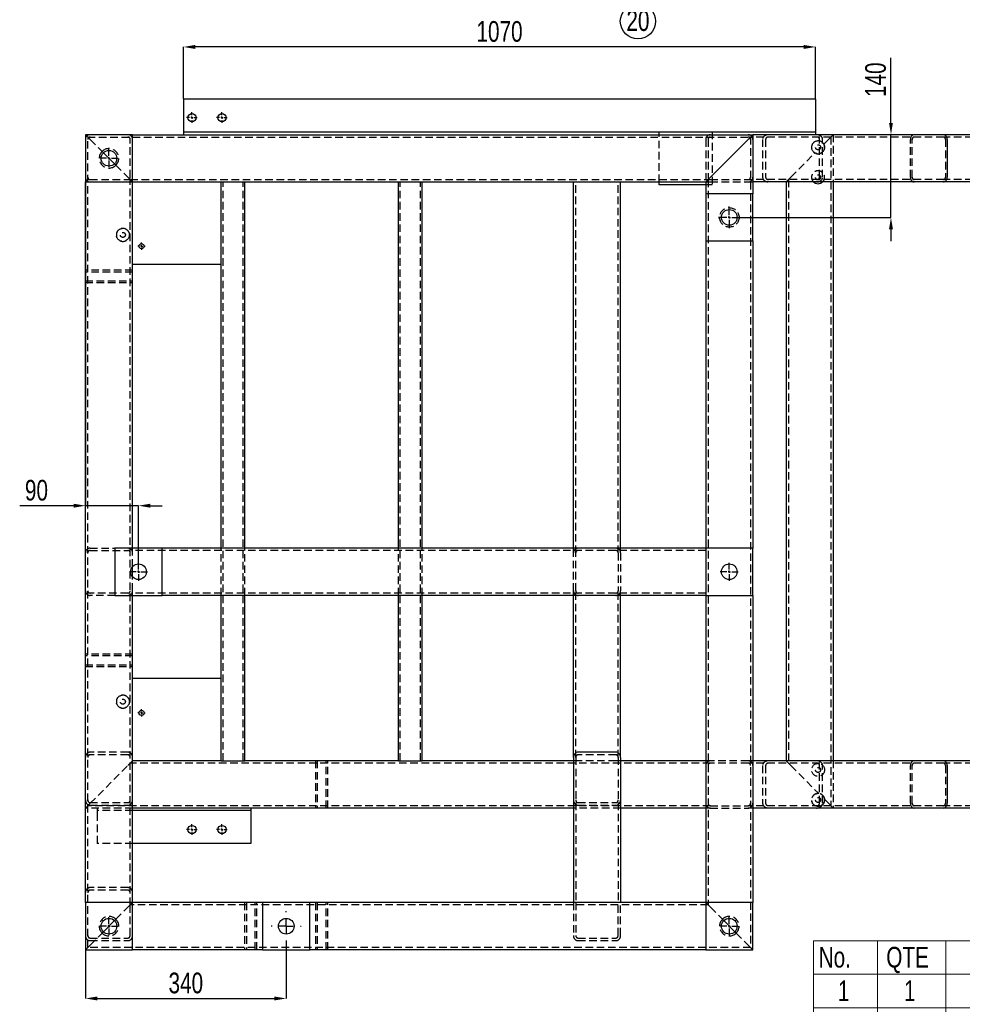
# Model space of a CAD drawing. Header units: millimetres. Extents: x 0 to 841, y 0 to 594.
# Tile 15 of 19: x 587 to 746, y 220 to 387. Entities that reach past the tile are written whole.
import ezdxf

# ---------------------------------------------------------------- set-up
doc = ezdxf.new("R2010")
doc.units = ezdxf.units.MM
doc.header["$PDSIZE"] = -1
doc.linetypes.add('CENTERX2', pattern=[20.32, 12.7, -2.54, 2.54, -2.54])
doc.linetypes.add('HIDDEN', pattern=[1.905, 1.27, -0.635])
for name, color, linetype in [('COTES', 1, 'Continuous'), ('NOTES', 6, 'Continuous'), ('TRAIT-MIXTES', 3, 'CENTERX2'), ('TRAIT-TIRET', 2, 'HIDDEN')]:
    doc.layers.add(name, color=color, linetype=linetype)
doc.layers.add('TRAIT-FORT', color=4, linetype='Continuous', lineweight=25)
doc.styles.add('SLDTEXTSTYLE0', font='TXT', dxfattribs={"width": 0.75})
doc.dimstyles.new('SLDDIMSTYLE3', dxfattribs={"dimtxt": 3.5, "dimasz": 2, "dimexe": 0, "dimexo": 0.0625, "dimgap": 0.875, "dimtad": 1, "dimdec": 0, "dimlfac": 10, "dimrnd": 1e-09, "dimzin": 12, "dimdsep": 46, "dimtxsty": 'SLDTEXTSTYLE0', "dimsah": 1, "dimcen": 0.09, "dimadec": 0, "dimazin": 3, "dimtfac": 1, "dimtdec": 0, "dimtofl": 0, "dimtmove": 0, "dimatfit": 3, "dimfxl": 1, "dimfrac": 2, "dimtolj": 1, "dimtzin": 12, "dimarcsym": 0})
doc.dimstyles.new('SLDDIMSTYLE4', dxfattribs={"dimtxt": 3.5, "dimasz": 2, "dimexe": 0, "dimexo": 0.0625, "dimgap": 0.875, "dimtad": 1, "dimdec": 0, "dimlfac": 10, "dimrnd": 1e-09, "dimzin": 12, "dimdsep": 46, "dimtxsty": 'SLDTEXTSTYLE0', "dimsah": 1, "dimcen": 0.09, "dimadec": 0, "dimazin": 3, "dimtfac": 1, "dimtdec": 0, "dimtmove": 0, "dimatfit": 0, "dimfxl": 1, "dimfrac": 2, "dimtolj": 1, "dimtzin": 12, "dimarcsym": 0})

# ---------------------------------------------------------------- blocks, each defined once
blk = doc.blocks.new('SW_TABLEANNOTATION_0')
at = {"color": 0, "linetype": 'Continuous', "lineweight": 18}
for p, q in [((0, 0), (0, -160.15)), ((115.11, 0), (0, 0)), ((10.8, 0), (10.8, -5.68)), ((22.36, 0), (22.36, -5.68)), ((95.3, 0), (95.3, -5.68)), ((115.11, -160.15), (115.11, 0)), ((0, -5.68), (115.11, -5.68)), ((10.8, -5.68), (10.8, -160.15)), ((22.36, -5.68), (22.36, -160.15)), ((95.3, -5.68), (95.3, -160.15)), ((0, -11.36), (115.11, -11.36)), ((0, -17.04), (115.11, -17.04)), ((0, -22.72), (115.11, -22.72)), ((0, -28.41), (115.11, -28.41)), ((0, -34.09), (115.11, -34.09)), ((0, -39.77), (115.11, -39.77)), ((0, -45.45), (115.11, -45.45)), ((0, -51.13), (115.11, -51.13)), ((0, -56.81), (115.11, -56.81)), ((0, -62.49), (115.11, -62.49)), ((0, -68.17), (115.11, -68.17)), ((0, -73.86), (115.11, -73.86)), ((0, -79.54), (115.11, -79.54)), ((0, -85.22), (115.11, -85.22)), ((0, -90.9), (115.11, -90.9)), ((0, -96.58), (115.11, -96.58)), ((0, -103.11), (115.11, -103.11)), ((0, -109.63), (115.11, -109.63)), ((0, -116.16), (115.11, -116.16)), ((0, -121.84), (115.11, -121.84)), ((0, -128.37), (115.11, -128.37)), ((0, -134.89), (115.11, -134.89)), ((0, -141.42), (115.11, -141.42)), ((0, -147.94), (115.11, -147.94)), ((0, -154.47), (115.11, -154.47)), ((0, -160.15), (115.11, -160.15))]:
    blk.add_line(p, q, dxfattribs=at)
at = {"color": 0, "linetype": 'Continuous', "lineweight": 18, "char_height": 3.5, "attachment_point": 1, "style": 'SLDTEXTSTYLE0'}
for s, insert in [('No.', (0.85, -1.03)), ('QTE', (12.3, -1.03)), ('DESCRIPTION', (44.19, -1.03)), ('LONG.', (97.7, -1.03)), ('tube carré 80x80x4', (37.49, -6.71)), ('1380', (100.04, -6.71)), ('1', (4.11, -6.71)), ('1', (15.29, -6.71)), ('2', (4.11, -12.39)), ('1', (15.29, -12.39)), ('tube carré 80x80x4', (37.49, -12.39)), ('1380', (100.04, -12.39)), ('3', (4.11, -18.07)), ('1', (15.29, -18.07)), ('tube carré 80x80x4', (37.49, -18.07)), ('1266', (100.04, -18.07)), ('tube carré 80x80x4', (37.49, -23.75)), ('4', (4.11, -23.75)), ('1', (15.29, -23.75)), ('1266', (100.04, -23.75)), ('5', (4.11, -29.43)), ('1', (15.29, -29.43)), ('tube carré 80x80x4', (37.49, -29.43)), ('1160', (100.04, -29.43)), ('tube carré 80x80x4', (37.49, -35.12)), ('6', (4.11, -35.12)), ('1', (15.29, -35.12)), ('1140', (100.04, -35.12)), ('7', (4.11, -40.8)), ('1', (15.29, -40.8)), ('tube carré 80x80x4', (37.49, -40.8)), ('1140', (100.04, -40.8)), ('8', (4.11, -46.48)), ('1', (15.29, -46.48)), ('tube carré 80x80x4', (37.49, -46.48)), ('1130', (100.04, -46.48)), ('tube carré 80x80x4', (37.49, -52.16)), ('9', (4.11, -52.16)), ('1', (15.29, -52.16)), ('1130', (100.04, -52.16)), ('10', (2.81, -57.84)), ('1', (15.29, -57.84)), ('tube carré 80x80x4', (37.49, -57.84)), ('980', (101.33, -57.84)), ('tube carré 80x80x4', (37.49, -63.52)), ('11', (2.81, -63.52)), ('1', (15.29, -63.52)), ('970', (101.33, -63.52)), ('12', (2.81, -69.2)), ('2', (15.29, -69.2)), ('tube carré 80x80x4', (37.49, -69.2)), ('639.3', (99.39, -69.2)), ('13', (2.81, -74.88)), ('1', (15.29, -74.88)), ('tube carré 80x80x4', (37.49, -74.88)), ('560.72', (98.1, -74.88)), ('tube carré 80x80x4', (37.49, -80.57)), ('14', (2.81, -80.57)), ('1', (15.29, -80.57)), ('545.81', (98.1, -80.57)), ('15', (2.81, -86.25)), ('2', (15.29, -86.25)), ('tube carré 80x80x4', (37.49, -86.25)), ('328.92', (98.1, -86.25)), ('tube carré 80x80x4', (37.49, -91.93)), ('16', (2.81, -91.93)), ('5', (15.29, -91.93)), ('450', (101.33, -91.93)), ('17', (2.81, -97.6)), ('2', (15.29, -97.6)), ('Tube rectangulaire 80X40X3', (27.43, -97.6)), ('980', (101.33, -97.6)), ('18', (2.81, -104.12)), ('1', (15.29, -104.12)), ('Cornière ailes égales 60X60X4', (25.31, -104.12)), ('1070', (100.04, -104.12)), ('Cornière ailes égales 60X60X4', (25.31, -110.65)), ('19', (2.81, -110.65)), ('1', (15.29, -110.65)), ('260', (101.33, -110.65)), ('20', (2.81, -117.19)), ('2', (15.29, -117.19)), ('Bouchon 80x80x2', (39.31, -117.19)), ('21', (2.81, -122.85)), ('1', (15.29, -122.85)), ('Platine 140x150 Ep:10', (34.95, -122.85)), ('22', (2.81, -129.38)), ('1', (15.29, -129.38)), ('Platine 140x150 Ep:10', (34.95, -129.38)), ('23', (2.81, -135.9)), ('1', (15.29, -135.9)), ('Platine 90x90 Ep:5', (38.82, -135.9)), ('24', (2.81, -142.43)), ('7', (15.29, -142.43)), ('Tube 15x21 Lg:80', (39.84, -142.43)), ('Douille D:22 Lg:80 M10 Détail A', (24.12, -148.96)), ('25', (2.81, -148.96)), ('6', (15.29, -148.96)), ('Platine 80x80x30 M30 Détail C', (25.41, -155.5)), ('26', (2.81, -155.5)), ('9', (15.29, -155.5))]:
    blk.add_mtext(s, dxfattribs=dict(at, insert=insert))
blk = doc.blocks.new('_D_71')
at = {"layer": 'COTES', "color": 0, "lineweight": -2, "transparency": 16777216}
for p, q in [((614.22, 373.43), (614.22, 382.22)), ((719.22, 382.22), (616.22, 382.22)), ((721.22, 373.43), (721.22, 382.22))]:
    blk.add_line(p, q, dxfattribs=at)
at = {"layer": 'COTES', "color": 0, "transparency": 16777216}
for points in [[(616.22, 382.56), (616.22, 381.89), (614.22, 382.22)], [(719.22, 382.56), (719.22, 381.89), (721.22, 382.22)]]:
    blk.add_solid(points, dxfattribs=at)
at = {"layer": 'Defpoints', "color": 0, "transparency": 16777216}
for p in [(614.22, 382.22), (614.22, 373.37), (721.22, 373.37)]:
    blk.add_point(p, dxfattribs=at)
at = {"layer": 'COTES', "color": 0, "transparency": 16777216, "insert": (667.72, 386.6), "char_height": 3.5, "attachment_point": 2, "style": 'SLDTEXTSTYLE0'}
blk.add_mtext('\\A1;1070', dxfattribs=at)
blk = doc.blocks.new('_D_72')
at = {"layer": 'COTES', "color": 0, "lineweight": -2, "transparency": 16777216}
for p, q in [((597.62, 367.31), (597.62, 304.56)), ((595.62, 304.56), (586.5, 304.56)), ((606.62, 304.56), (597.62, 304.56)), ((606.62, 294.96), (606.62, 304.56)), ((608.62, 304.56), (610.62, 304.56))]:
    blk.add_line(p, q, dxfattribs=at)
at = {"layer": 'COTES', "color": 0, "transparency": 16777216}
for points in [[(595.62, 304.89), (595.62, 304.22), (597.62, 304.56)], [(608.62, 304.89), (608.62, 304.22), (606.62, 304.56)]]:
    blk.add_solid(points, dxfattribs=at)
at = {"layer": 'Defpoints', "color": 0, "transparency": 16777216}
for p in [(597.62, 367.37), (597.62, 304.56), (606.62, 294.9)]:
    blk.add_point(p, dxfattribs=at)
at = {"layer": 'COTES', "color": 0, "transparency": 16777216, "insert": (589.34, 308.93), "char_height": 3.5, "attachment_point": 2, "style": 'SLDTEXTSTYLE0'}
blk.add_mtext('\\A1;90', dxfattribs=at)
blk = doc.blocks.new('_D_73')
at = {"layer": 'COTES', "color": 0, "lineweight": -2, "transparency": 16777216}
for p, q in [((733.98, 369.37), (733.98, 380.38)), ((742.82, 367.37), (733.98, 367.37)), ((733.98, 353.37), (733.98, 367.37)), ((708.53, 353.37), (733.98, 353.37)), ((733.98, 351.37), (733.98, 349.37))]:
    blk.add_line(p, q, dxfattribs=at)
at = {"layer": 'COTES', "color": 0, "transparency": 16777216}
for points in [[(733.65, 369.37), (734.31, 369.37), (733.98, 367.37)], [(733.65, 351.37), (734.31, 351.37), (733.98, 353.37)]]:
    blk.add_solid(points, dxfattribs=at)
at = {"layer": 'Defpoints', "color": 0, "transparency": 16777216}
for p in [(733.98, 367.37), (742.88, 367.37), (708.47, 353.37)]:
    blk.add_point(p, dxfattribs=at)
at = {"layer": 'COTES', "color": 0, "transparency": 16777216, "insert": (729.61, 376.67), "char_height": 3.5, "attachment_point": 2, "rotation": 90, "style": 'SLDTEXTSTYLE0'}
blk.add_mtext('\\A1;140', dxfattribs=at)
blk = doc.blocks.new('_D_76')
at = {"layer": 'COTES', "color": 0, "lineweight": -2, "transparency": 16777216}
for p, q in [((631.62, 230.78), (631.62, 221.13)), ((597.62, 229.31), (597.62, 221.13)), ((599.62, 221.13), (629.62, 221.13))]:
    blk.add_line(p, q, dxfattribs=at)
at = {"layer": 'COTES', "color": 0, "transparency": 16777216}
for points in [[(599.62, 221.46), (599.62, 220.8), (597.62, 221.13)], [(629.62, 221.46), (629.62, 220.8), (631.62, 221.13)]]:
    blk.add_solid(points, dxfattribs=at)
at = {"layer": 'Defpoints', "color": 0, "transparency": 16777216}
for p in [(631.62, 230.85), (597.62, 229.37), (631.62, 221.13)]:
    blk.add_point(p, dxfattribs=at)
at = {"layer": 'COTES', "color": 0, "transparency": 16777216, "insert": (614.62, 225.51), "char_height": 3.5, "attachment_point": 2, "style": 'SLDTEXTSTYLE0'}
blk.add_mtext('\\A1;340', dxfattribs=at)
blk = doc.blocks.new('SW_CENTERMARKSYMBOL_20')
at = {"layer": 'TRAIT-MIXTES', "color": 0}
for p, q in [((-0.4, 0), (-1.525, 0)), ((0, 0), (-0.2, 0)), ((0, 0.4), (0, 1.525)), ((0, 0), (0, 0.2)), ((0, 0), (0, -0.2)), ((0, 0), (0.2, 0)), ((0.4, 0), (1.525, 0)), ((0, -0.4), (0, -1.525))]:
    blk.add_line(p, q, dxfattribs=at)
blk = doc.blocks.new('SW_CENTERMARKSYMBOL_21')
at = {"layer": 'TRAIT-MIXTES', "color": 0}
for p, q in [((-0.4, 0), (-1.525, 0)), ((0, 0), (-0.2, 0)), ((0, 0.4), (0, 1.525)), ((0, 0), (0, 0.2)), ((0, 0), (0, -0.2)), ((0, 0), (0.2, 0)), ((0.4, 0), (1.525, 0)), ((0, -0.4), (0, -1.525))]:
    blk.add_line(p, q, dxfattribs=at)
blk = doc.blocks.new('SW_CENTERMARKSYMBOL_22')
at = {"layer": 'TRAIT-MIXTES', "color": 0}
for p, q in [((0, 0.4), (0, 1.85)), ((-0.4, 0), (-1.85, 0)), ((0, 0), (-0.2, 0)), ((0, 0), (0, 0.2)), ((0, 0), (0, -0.2)), ((0, 0), (0.2, 0)), ((0.4, 0), (1.85, 0)), ((0, -0.4), (0, -1.85))]:
    blk.add_line(p, q, dxfattribs=at)
blk = doc.blocks.new('SW_CENTERMARKSYMBOL_23')
at = {"layer": 'TRAIT-MIXTES', "color": 0}
for p, q in [((-0.4, 0), (-1.525, 0)), ((0, 0), (-0.2, 0)), ((0, 0.4), (0, 1.525)), ((0, 0), (0, 0.2)), ((0, 0), (0, -0.2)), ((0, 0), (0.2, 0)), ((0.4, 0), (1.525, 0)), ((0, -0.4), (0, -1.525))]:
    blk.add_line(p, q, dxfattribs=at)
blk = doc.blocks.new('SW_CENTERMARKSYMBOL_24')
at = {"layer": 'TRAIT-MIXTES', "color": 0}
for p, q in [((-0.4, 0), (-1.525, 0)), ((0, 0), (-0.2, 0)), ((0, 0.4), (0, 1.525)), ((0, 0), (0, 0.2)), ((0, 0), (0, -0.2)), ((0, 0), (0.2, 0)), ((0.4, 0), (1.525, 0)), ((0, -0.4), (0, -1.525))]:
    blk.add_line(p, q, dxfattribs=at)
blk = doc.blocks.new('SW_CENTERMARKSYMBOL_25')
at = {"layer": 'TRAIT-MIXTES', "color": 0}
for p, q in [((-0.4, 0), (-0.625, 0)), ((0, 0), (-0.2, 0)), ((0, 0.4), (0, 0.625)), ((0, 0), (0, 0.2)), ((0, 0), (0, -0.2)), ((0, 0), (0.2, 0)), ((0.4, 0), (0.625, 0)), ((0, -0.4), (0, -0.625))]:
    blk.add_line(p, q, dxfattribs=at)
blk = doc.blocks.new('SW_CENTERMARKSYMBOL_26')
at = {"layer": 'TRAIT-MIXTES', "color": 0}
for p, q in [((-0.4, 0), (-0.625, 0)), ((0, 0), (-0.2, 0)), ((0, 0.4), (0, 0.625)), ((0, 0), (0, 0.2)), ((0, 0), (0, -0.2)), ((0, 0), (0.2, 0)), ((0.4, 0), (0.625, 0)), ((0, -0.4), (0, -0.625))]:
    blk.add_line(p, q, dxfattribs=at)
blk = doc.blocks.new('SW_CENTERMARKSYMBOL_27')
at = {"layer": 'TRAIT-MIXTES', "color": 0}
for p, q in [((-0.4, 0), (-1.525, 0)), ((0, 0), (-0.2, 0)), ((0, 0.4), (0, 1.525)), ((0, 0), (0, 0.2)), ((0, 0), (0, -0.2)), ((0, 0), (0.2, 0)), ((0.4, 0), (1.525, 0)), ((0, -0.4), (0, -1.525))]:
    blk.add_line(p, q, dxfattribs=at)
blk = doc.blocks.new('SW_CENTERMARKSYMBOL_29')
at = {"layer": 'TRAIT-MIXTES', "color": 0}
for p, q in [((-0.4, 0), (-0.9, 0)), ((0, 0), (-0.2, 0)), ((0, 0.4), (0, 0.9)), ((0, 0), (0, 0.2)), ((0, 0), (0, -0.2)), ((0, 0), (0.2, 0)), ((0.4, 0), (0.9, 0)), ((0, -0.4), (0, -0.9))]:
    blk.add_line(p, q, dxfattribs=at)
blk = doc.blocks.new('SW_CENTERMARKSYMBOL_30')
at = {"layer": 'TRAIT-MIXTES', "color": 0}
for p, q in [((-0.4, 0), (-0.9, 0)), ((0, 0), (-0.2, 0)), ((0, 0.4), (0, 0.9)), ((0, 0), (0, 0.2)), ((0, 0), (0, -0.2)), ((0, 0), (0.2, 0)), ((0.4, 0), (0.9, 0)), ((0, -0.4), (0, -0.9))]:
    blk.add_line(p, q, dxfattribs=at)
blk = doc.blocks.new('SW_CENTERMARKSYMBOL_32')
at = {"layer": 'TRAIT-MIXTES', "color": 0}
for p, q in [((-0.4, 0), (-0.9, 0)), ((0, 0), (-0.2, 0)), ((0, 0.4), (0, 0.9)), ((0, 0), (0, 0.2)), ((0, 0), (0, -0.2)), ((0, 0), (0.2, 0)), ((0.4, 0), (0.9, 0)), ((0, -0.4), (0, -0.9))]:
    blk.add_line(p, q, dxfattribs=at)
blk = doc.blocks.new('SW_CENTERMARKSYMBOL_33')
at = {"layer": 'TRAIT-MIXTES', "color": 0}
for p, q in [((-0.4, 0), (-0.9, 0)), ((0, 0), (-0.2, 0)), ((0, 0.4), (0, 0.9)), ((0, 0), (0, 0.2)), ((0, 0), (0, -0.2)), ((0, 0), (0.2, 0)), ((0.4, 0), (0.9, 0)), ((0, -0.4), (0, -0.9))]:
    blk.add_line(p, q, dxfattribs=at)
blk = doc.blocks.new('SW_CENTERMARKSYMBOL_34')
at = {"layer": 'TRAIT-MIXTES', "color": 0}
for p, q in [((0, 2.4), (0, 2.525)), ((-2.4, 0), (-2.525, 0)), ((0, 0), (-1.2, 0)), ((0, 0), (0, 1.2)), ((0, 0), (0, -1.2)), ((0, 0), (1.2, 0)), ((2.4, 0), (2.525, 0)), ((0, -2.4), (0, -2.525))]:
    blk.add_line(p, q, dxfattribs=at)
blk = doc.blocks.new('SW_NOTE_36')
at = {"layer": 'NOTES', "color": 0}
blk.add_circle((2.22, -1.99), 2.98, dxfattribs=at)
at = {"layer": 'NOTES', "color": 0, "insert": (2.22, -0.13), "char_height": 3.5, "attachment_point": 2, "style": 'SLDTEXTSTYLE0'}
blk.add_mtext('20', dxfattribs=at)

msp = doc.modelspace()

# ---------------------------------------------------------------- linework, layer by layer
at = {"layer": 'TRAIT-FORT', "lineweight": 25}
for p, q in [((721.216197, 373.370936), (614.216197, 373.370936)), ((614.216197, 373.370936), (614.216197, 373.120936)), ((614.216197, 373.120936), (614.216197, 368.270936)), ((721.216197, 373.370936), (721.216197, 373.120936)), ((721.216197, 373.120936), (721.216197, 368.270936)), ((605.616197, 367.370936), (597.616197, 367.370936)), ((597.616197, 367.370936), (597.616197, 359.370936)), ((605.616197, 359.370936), (605.616197, 367.370936)), ((605.616197, 367.370936), (710.616197, 367.370936)), ((614.216197, 368.270936), (614.216197, 367.770936)), ((721.216197, 367.770936), (614.216197, 367.770936)), ((614.216197, 367.770936), (614.216197, 367.520936)), ((614.216197, 367.520936), (614.216197, 367.370936)), ((709.816197, 366.570936), (710.616197, 367.370936)), ((710.616197, 367.370936), (709.816197, 366.570936)), ((710.616197, 367.370936), (710.616197, 357.370936)), ((742.883525, 367.370936), (710.616197, 367.370936)), ((721.216197, 368.270936), (721.216197, 367.770936)), ((721.216197, 367.770936), (721.216197, 367.520936)), ((721.216197, 367.520936), (721.216197, 367.370936)), ((751.616197, 367.370936), (742.883525, 367.370936)), ((703.416197, 360.170936), (709.816197, 366.570936)), ((743.508554, 366.570936), (743.508554, 360.170936)), ((602.553114, 362.434019), (600.679281, 364.307852)), ((702.616197, 359.370936), (703.416197, 360.170936)), ((703.416197, 360.170936), (702.616197, 359.370936)), ((597.616197, 359.370936), (605.616197, 359.370936)), ((597.616197, 237.370936), (597.616197, 359.370936)), ((605.616197, 297.370936), (605.616197, 359.370936)), ((605.616197, 359.370936), (702.616197, 359.370936)), ((620.616197, 297.370936), (620.616197, 359.370936)), ((624.616197, 297.370936), (624.616197, 359.370936)), ((650.616197, 297.370936), (650.616197, 359.370936)), ((654.616197, 297.370936), (654.616197, 359.370936)), ((680.216197, 297.370936), (680.216197, 359.370936)), ((688.216197, 297.370936), (688.216197, 359.370936)), ((694.716197, 358.870936), (694.716197, 359.370936)), ((702.616197, 358.870936), (694.716197, 358.870936)), ((702.616197, 359.370936), (702.616197, 357.370936)), ((742.883525, 359.370936), (710.616197, 359.370936)), ((716.216197, 359.370936), (716.216197, 261.370936)), ((724.216197, 359.370936), (724.216197, 261.370936)), ((751.616197, 359.370936), (742.883525, 359.370936)), ((710.616197, 357.370936), (702.616197, 357.370936)), ((702.616197, 357.370936), (702.616197, 349.370936)), ((710.616197, 349.370936), (710.616197, 357.370936)), ((702.616197, 349.370936), (710.616197, 349.370936)), ((702.616197, 349.370936), (702.616197, 297.370936)), ((710.616197, 349.370936), (710.616197, 297.370936)), ((620.616197, 345.370936), (605.616197, 345.370936)), ((610.616197, 297.370936), (602.616197, 297.370936)), ((602.616197, 297.370936), (602.616197, 289.370936)), ((702.616197, 297.370936), (610.616197, 297.370936)), ((610.616197, 289.370936), (610.616197, 297.370936)), ((710.616197, 297.370936), (702.616197, 297.370936)), ((702.616197, 297.370936), (702.616197, 289.370936)), ((710.616197, 289.370936), (710.616197, 297.370936)), ((605.616197, 292.501669), (605.616197, 294.240203)), ((602.616197, 289.370936), (610.616197, 289.370936)), ((605.616197, 237.370936), (605.616197, 289.370936)), ((702.616197, 289.370936), (610.616197, 289.370936)), ((620.616197, 261.370936), (620.616197, 289.370936)), ((624.616197, 261.370936), (624.616197, 289.370936)), ((650.616197, 261.370936), (650.616197, 289.370936)), ((654.616197, 261.370936), (654.616197, 289.370936)), ((680.216197, 261.929127), (680.216197, 289.370936)), ((688.216197, 261.929127), (688.216197, 289.370936)), ((702.616197, 289.370936), (710.616197, 289.370936)), ((702.616197, 289.370936), (702.616197, 237.370936)), ((710.616197, 289.370936), (710.616197, 237.370936)), ((605.616197, 275.370936), (620.616197, 275.370936)), ((680.216197, 261.929127), (680.216197, 237.370936)), ((687.416197, 262.826988), (681.016197, 262.826988)), ((688.216197, 261.929127), (688.216197, 237.370936)), ((620.616197, 261.370936), (605.616197, 261.370936)), ((620.616197, 261.370936), (621.216197, 261.370936)), ((621.216197, 261.370936), (624.016197, 261.370936)), ((624.016197, 261.370936), (624.616197, 261.370936)), ((650.616197, 261.370936), (624.616197, 261.370936)), ((650.616197, 261.370936), (651.216197, 261.370936)), ((651.216197, 261.370936), (654.016197, 261.370936)), ((654.016197, 261.370936), (654.616197, 261.370936)), ((680.216197, 261.370936), (654.616197, 261.370936)), ((702.616197, 261.370936), (688.216197, 261.370936)), ((742.883525, 261.370936), (710.616197, 261.370936)), ((751.616197, 261.370936), (742.883525, 261.370936)), ((743.508554, 260.570936), (743.508554, 254.170936)), ((680.216197, 253.370936), (605.616197, 253.370936)), ((625.616197, 252.970936), (605.616197, 252.970936)), ((625.616197, 253.370936), (625.616197, 253.220936)), ((625.616197, 253.220936), (625.616197, 252.970936)), ((625.616197, 252.970936), (625.616197, 252.470936)), ((625.616197, 252.470936), (625.616197, 247.620936)), ((702.616197, 253.370936), (688.216197, 253.370936)), ((742.883525, 253.370936), (710.616197, 253.370936)), ((751.616197, 253.370936), (742.883525, 253.370936)), ((625.616197, 247.370936), (605.616197, 247.370936)), ((625.616197, 247.620936), (625.616197, 247.370936)), ((605.616197, 237.370936), (597.616197, 237.370936)), ((597.616197, 237.370936), (597.616197, 229.370936)), ((605.616197, 229.370936), (605.616197, 237.370936)), ((627.616197, 237.370936), (605.616197, 237.370936)), ((635.616197, 237.370936), (627.616197, 237.370936)), ((627.616197, 237.370936), (627.616197, 229.370936)), ((635.616197, 229.370936), (635.616197, 237.370936)), ((702.616197, 237.370936), (635.616197, 237.370936)), ((702.616197, 237.370936), (702.616197, 229.370936)), ((710.616197, 237.370936), (702.616197, 237.370936)), ((710.616197, 229.370936), (710.616197, 237.370936)), ((602.553114, 234.307852), (600.679281, 232.434019)), ((707.553114, 232.434019), (705.679281, 234.307852)), ((597.616197, 229.370936), (605.616197, 229.370936)), ((627.616197, 229.370936), (605.616197, 229.370936)), ((627.616197, 229.370936), (635.616197, 229.370936)), ((702.616197, 229.370936), (635.616197, 229.370936)), ((702.616197, 229.370936), (710.616197, 229.370936))]:
    msp.add_line(p, q, dxfattribs=at)
for centre, radius in [((615.658025, 370.255583), 0.7), ((620.738025, 370.255583), 0.7), ((601.616197, 363.370936), 1.325), ((706.616197, 353.370936), 1.325), ((607.136197, 348.495836), 0.425), ((606.616197, 293.370936), 1.325), ((706.616197, 293.370936), 1.325), ((607.136197, 269.476436), 0.425), ((615.658025, 249.732584), 0.7), ((620.738025, 249.732584), 0.7), ((601.616197, 233.370936), 1.325), ((631.616197, 233.370936), 1.325), ((706.616197, 233.370936), 1.325)]:
    msp.add_circle(centre, radius, dxfattribs=at)
for start, end in [(225.76609783, 270), (225.76609784, 314.23390216), (270, 314.23390217)]:
    msp.add_arc((721.639525, 360.159083), 1.1, start, end, dxfattribs=at)
for centre, major_axis, ratio, start_param, end_param in [((742.883525, 366.570936), (0, 0.8), 0.7812856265, 4.7123889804, 6.2831853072), ((742.883525, 360.170936), (0, 0.8), 0.7812856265, 3.1415926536, 4.7123889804), ((681.016197, 261.929127), (0, -0.897861), 0.8910065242, 3.1415926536, 4.7123889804), ((687.416197, 261.929127), (0, -0.897861), 0.8910065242, 1.5707963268, 3.1415926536), ((742.883525, 260.570936), (0, 0.8), 0.7812856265, 4.7123889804, 6.2831853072), ((742.883525, 254.170936), (0, 0.8), 0.7812856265, 3.1415926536, 4.7123889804)]:
    msp.add_ellipse(centre, major_axis=major_axis, ratio=ratio, start_param=start_param, end_param=end_param, dxfattribs=at)
at = {"layer": 'TRAIT-TIRET'}
for p, q in [((597.616197, 367.370936), (598.416197, 366.570936)), ((598.416197, 366.570936), (597.616197, 367.370936)), ((598.016197, 229.770936), (598.016197, 366.970936)), ((598.016197, 366.970936), (710.216197, 366.970936)), ((694.716197, 359.370936), (694.716197, 367.870936)), ((694.716197, 367.870936), (703.716197, 367.870936)), ((703.716197, 367.870936), (703.716197, 358.870936)), ((710.216197, 366.970936), (710.216197, 229.770936)), ((710.216197, 366.970936), (710.616197, 366.970936)), ((742.883525, 366.970936), (710.616197, 366.970936)), ((723.416197, 366.570936), (724.216197, 367.370936)), ((724.216197, 367.370936), (723.416197, 366.570936)), ((723.816197, 366.970936), (723.816197, 253.770936)), ((724.216197, 367.370936), (724.216197, 359.370936)), ((751.616197, 366.970936), (742.883525, 366.970936)), ((598.416197, 366.570936), (600.449471, 364.537662)), ((605.216197, 360.170936), (605.216197, 366.570936)), ((702.616197, 366.570936), (702.616197, 360.170936)), ((703.016197, 366.570936), (703.016197, 360.170936)), ((712.257129, 366.570936), (712.257129, 360.170936)), ((712.764736, 366.570936), (712.764736, 360.170936)), ((721.901667, 360.170936), (721.901667, 366.570936)), ((722.409274, 360.170936), (722.409274, 366.570936)), ((722.607276, 365.762015), (723.416197, 366.570936)), ((737.258269, 360.170936), (737.258269, 366.570936)), ((737.570783, 360.170936), (737.570783, 366.570936)), ((743.196039, 366.570936), (743.196039, 360.170936)), ((600.679281, 364.307852), (600.449471, 364.537662)), ((717.016197, 360.170936), (721.116593, 364.271332)), ((602.782923, 362.20421), (602.553114, 362.434019)), ((602.782923, 362.20421), (604.816197, 360.170936)), ((604.816197, 360.170936), (605.616197, 359.370936)), ((605.616197, 359.370936), (604.816197, 360.170936)), ((716.216197, 359.370936), (717.016197, 360.170936)), ((717.016197, 360.170936), (716.216197, 359.370936)), ((598.416197, 359.770936), (604.816197, 359.770936)), ((605.216197, 236.970936), (605.216197, 359.770936)), ((605.216197, 359.770936), (703.016197, 359.770936)), ((620.916197, 261.370936), (620.916197, 359.370936)), ((624.316197, 261.370936), (624.316197, 359.370936)), ((650.916197, 261.370936), (650.916197, 359.370936)), ((654.316197, 261.370936), (654.316197, 359.370936)), ((680.616197, 296.570936), (680.616197, 359.370936)), ((687.816197, 296.570936), (687.816197, 359.370936)), ((702.616197, 359.370936), (703.416197, 359.370936)), ((703.716197, 358.870936), (702.616197, 358.870936)), ((703.016197, 359.770936), (703.016197, 236.970936)), ((703.016197, 359.770936), (703.416197, 359.770936)), ((703.416197, 359.770936), (709.816197, 359.770936)), ((703.416197, 359.370936), (709.816197, 359.370936)), ((709.816197, 359.770936), (710.616197, 359.770936)), ((709.816197, 359.370936), (710.616197, 359.370936)), ((742.883525, 359.770936), (710.616197, 359.770936)), ((716.616197, 359.770936), (716.616197, 260.970936)), ((751.616197, 359.770936), (742.883525, 359.770936)), ((605.616197, 344.420936), (597.616197, 344.420936)), ((598.016197, 344.420936), (597.616197, 344.420936)), ((605.616197, 344.120936), (597.616197, 344.120936)), ((605.616197, 344.420936), (605.216197, 344.420936)), ((597.616197, 342.620936), (605.616197, 342.620936)), ((597.616197, 342.320936), (605.616197, 342.320936)), ((597.616197, 342.320936), (598.016197, 342.320936)), ((605.216197, 342.320936), (605.616197, 342.320936)), ((598.416197, 297.370936), (602.616197, 297.370936)), ((598.416197, 296.970936), (604.816197, 296.970936)), ((605.616197, 296.570936), (605.616197, 297.370936)), ((702.616197, 296.970936), (605.616197, 296.970936)), ((620.616197, 289.370936), (620.616197, 297.370936)), ((624.616197, 289.370936), (624.616197, 297.370936)), ((650.616197, 289.370936), (650.616197, 297.370936)), ((654.616197, 289.370936), (654.616197, 297.370936)), ((680.216197, 296.570936), (680.216197, 297.370936)), ((688.216197, 296.570936), (688.216197, 297.370936)), ((605.616197, 294.240203), (605.616197, 296.570936)), ((680.216197, 290.170936), (680.216197, 296.570936)), ((680.616197, 290.170936), (680.616197, 296.570936)), ((687.816197, 296.570936), (687.816197, 290.170936)), ((688.216197, 296.570936), (688.216197, 290.170936)), ((605.616197, 290.170936), (605.616197, 292.501669)), ((605.616197, 289.370936), (605.616197, 290.170936)), ((680.216197, 289.370936), (680.216197, 290.170936)), ((680.616197, 261.929127), (680.616197, 290.170936)), ((687.816197, 261.929127), (687.816197, 290.170936)), ((688.216197, 289.370936), (688.216197, 290.170936)), ((604.816197, 289.770936), (598.416197, 289.770936)), ((602.616197, 289.370936), (598.416197, 289.370936)), ((702.616197, 289.770936), (605.616197, 289.770936)), ((605.616197, 279.420936), (597.616197, 279.420936)), ((598.016197, 279.420936), (597.616197, 279.420936)), ((605.616197, 279.120936), (597.616197, 279.120936)), ((605.616197, 279.420936), (605.216197, 279.420936)), ((597.616197, 277.620936), (605.616197, 277.620936)), ((597.616197, 277.320936), (605.616197, 277.320936)), ((597.616197, 277.320936), (598.016197, 277.320936)), ((605.216197, 277.320936), (605.616197, 277.320936)), ((604.816197, 262.826988), (598.416197, 262.826988)), ((604.816197, 262.378057), (598.416197, 262.378057)), ((680.616197, 261.929127), (680.616197, 237.370936)), ((687.416197, 262.378057), (681.016197, 262.378057)), ((687.816197, 261.929127), (687.816197, 237.370936)), ((598.416197, 254.170936), (604.816197, 260.570936)), ((604.816197, 260.570936), (605.616197, 261.370936)), ((605.616197, 261.370936), (604.816197, 260.570936)), ((703.416197, 260.970936), (605.216197, 260.970936)), ((636.566197, 261.370936), (636.566197, 253.370936)), ((636.566197, 261.370936), (636.566197, 260.970936)), ((636.866197, 261.370936), (636.866197, 253.370936)), ((638.366197, 253.370936), (638.366197, 261.370936)), ((638.666197, 253.370936), (638.666197, 261.370936)), ((638.666197, 260.970936), (638.666197, 261.370936)), ((681.016197, 261.370936), (680.216197, 261.370936)), ((687.416197, 261.370936), (681.016197, 261.370936)), ((688.216197, 261.370936), (687.416197, 261.370936)), ((703.416197, 261.370936), (702.616197, 261.370936)), ((709.816197, 261.370936), (703.416197, 261.370936)), ((709.816197, 260.970936), (703.416197, 260.970936)), ((710.616197, 261.370936), (709.816197, 261.370936)), ((710.616197, 260.970936), (709.816197, 260.970936)), ((742.883525, 260.970936), (710.616197, 260.970936)), ((712.257129, 260.570936), (712.257129, 254.170936)), ((712.764736, 260.570936), (712.764736, 254.170936)), ((716.216197, 261.370936), (717.016197, 260.570936)), ((717.016197, 260.570936), (716.216197, 261.370936)), ((717.016197, 260.570936), (721.742919, 255.844213)), ((721.901667, 254.170936), (721.901667, 260.570936)), ((722.409274, 254.170936), (722.409274, 260.570936)), ((724.216197, 261.370936), (724.216197, 253.370936)), ((737.258269, 254.170936), (737.258269, 260.570936)), ((737.570783, 254.170936), (737.570783, 260.570936)), ((751.616197, 260.970936), (742.883525, 260.970936)), ((743.196039, 260.570936), (743.196039, 254.170936)), ((597.616197, 253.370936), (598.416197, 254.170936)), ((598.416197, 254.170936), (597.616197, 253.370936)), ((703.416197, 253.770936), (598.016197, 253.770936)), ((598.416197, 254.297308), (604.816197, 254.297308)), ((598.416197, 253.848378), (604.816197, 253.848378)), ((636.566197, 253.770936), (636.566197, 253.370936)), ((638.666197, 253.370936), (638.666197, 253.770936)), ((681.016197, 254.297308), (687.416197, 254.297308)), ((681.016197, 253.848378), (687.416197, 253.848378)), ((703.416197, 253.770936), (709.816197, 253.770936)), ((710.616197, 253.770936), (709.816197, 253.770936)), ((742.883525, 253.770936), (710.616197, 253.770936)), ((722.734655, 254.852478), (723.416197, 254.170936)), ((723.416197, 254.170936), (724.216197, 253.370936)), ((724.216197, 253.370936), (723.416197, 254.170936)), ((751.616197, 253.770936), (742.883525, 253.770936)), ((605.616197, 253.370936), (597.616197, 253.370936)), ((599.616197, 253.370936), (599.616197, 253.220936)), ((599.616197, 253.220936), (599.616197, 252.970936)), ((605.616197, 252.970936), (599.616197, 252.970936)), ((599.616197, 252.970936), (599.616197, 252.470936)), ((599.616197, 252.470936), (599.616197, 247.620936)), ((688.216197, 253.370936), (680.216197, 253.370936)), ((703.416197, 253.370936), (702.616197, 253.370936)), ((703.416197, 253.370936), (709.816197, 253.370936)), ((710.616197, 253.370936), (709.816197, 253.370936)), ((599.616197, 247.620936), (599.616197, 247.370936)), ((605.616197, 247.370936), (599.616197, 247.370936)), ((604.816197, 239.898342), (598.416197, 239.898342)), ((604.816197, 239.449412), (598.416197, 239.449412)), ((604.816197, 236.570936), (605.616197, 237.370936)), ((605.616197, 237.370936), (604.816197, 236.570936)), ((605.216197, 231.817594), (605.216197, 236.970936)), ((703.016197, 236.970936), (605.216197, 236.970936)), ((624.566197, 237.370936), (624.566197, 229.370936)), ((624.566197, 237.370936), (624.566197, 236.970936)), ((624.866197, 237.370936), (624.866197, 229.370936)), ((626.366197, 229.370936), (626.366197, 237.370936)), ((626.666197, 229.370936), (626.666197, 237.370936)), ((626.666197, 236.970936), (626.666197, 237.370936)), ((636.566197, 237.370936), (636.566197, 229.370936)), ((636.566197, 237.370936), (636.566197, 236.970936)), ((636.866197, 237.370936), (636.866197, 229.370936)), ((638.366197, 229.370936), (638.366197, 237.370936)), ((638.666197, 229.370936), (638.666197, 237.370936)), ((638.666197, 236.970936), (638.666197, 237.370936)), ((680.216197, 237.370936), (680.216197, 231.817594)), ((680.616197, 237.370936), (680.616197, 231.817594)), ((687.816197, 231.817594), (687.816197, 237.370936)), ((688.216197, 231.817594), (688.216197, 237.370936)), ((702.616197, 237.370936), (703.416197, 236.570936)), ((703.416197, 236.570936), (702.616197, 237.370936)), ((602.782923, 234.537662), (604.816197, 236.570936)), ((703.416197, 236.570936), (705.449471, 234.537662)), ((602.782923, 234.537662), (602.553114, 234.307852)), ((705.679281, 234.307852), (705.449471, 234.537662)), ((598.416197, 230.170936), (600.449471, 232.20421)), ((600.679281, 232.434019), (600.449471, 232.20421)), ((707.782923, 232.20421), (707.553114, 232.434019)), ((707.782923, 232.20421), (709.816197, 230.170936)), ((597.616197, 229.370936), (598.416197, 230.170936)), ((598.416197, 230.170936), (597.616197, 229.370936)), ((598.416197, 231.368663), (604.816197, 231.368663)), ((598.416197, 230.919733), (604.816197, 230.919733)), ((681.016197, 231.368663), (687.416197, 231.368663)), ((681.016197, 230.919733), (687.416197, 230.919733)), ((709.816197, 230.170936), (710.616197, 229.370936)), ((710.616197, 229.370936), (709.816197, 230.170936)), ((710.216197, 229.770936), (598.016197, 229.770936)), ((624.566197, 229.770936), (624.566197, 229.370936)), ((626.666197, 229.370936), (626.666197, 229.770936)), ((636.566197, 229.770936), (636.566197, 229.370936)), ((638.666197, 229.370936), (638.666197, 229.770936))]:
    msp.add_line(p, q, dxfattribs=at)
for centre, radius in [((721.639525, 365.239083), 1.1), ((721.639525, 365.239083), 0.425), ((721.639525, 360.159083), 0.425), ((706.616197, 353.370936), 1.65), ((603.961197, 350.400836), 1.1), ((603.961197, 350.400836), 0.425), ((603.961197, 271.381436), 1.1), ((603.961197, 271.381436), 0.425), ((721.639525, 259.829084), 1.1), ((721.639525, 259.829084), 0.425), ((721.639525, 254.749084), 1.1), ((721.639525, 254.749084), 0.425)]:
    msp.add_circle(centre, radius, dxfattribs=at)
for centre, radius, start, end in [((598.416197, 366.570936), 0.8, 90, 180), ((598.416197, 366.570936), 0.4, 90, 180), ((604.816197, 366.570936), 0.8, 0, 90), ((604.816197, 366.570936), 0.4, 0, 90), ((703.416197, 366.570936), 0.8, 90, 180), ((703.416197, 366.570936), 0.4, 90, 180), ((709.816197, 366.570936), 0.8, 0, 90), ((709.816197, 366.570936), 0.4, 0, 90), ((721.639525, 365.239083), 1.1, 28.3848774, 241.6151226), ((721.639525, 365.239083), 1.1, 241.6151226, 28.3848774), ((601.616197, 363.370936), 1.65, 135, 315), ((601.616197, 363.370936), 1.65, 315, 135), ((598.416197, 360.170936), 0.8, 180, 270), ((598.416197, 360.170936), 0.4, 180, 270), ((604.816197, 360.170936), 0.8, 270, 0), ((604.816197, 360.170936), 0.4, 270, 0), ((703.416197, 360.170936), 0.8, 180, 270), ((703.416197, 360.170936), 0.4, 180, 270), ((709.816197, 360.170936), 0.8, 270, 0), ((709.816197, 360.170936), 0.4, 270, 0), ((721.639525, 360.159083), 1.1, 314.23390217, 225.76609783), ((721.639525, 360.159083), 1.1, 314.23390216, 180), ((721.639525, 360.159083), 1.1, 180, 225.76609784), ((603.961197, 350.400836), 1.1, 38.98845731, 321.01154269), ((598.416197, 296.570936), 0.8, 90, 180), ((598.416197, 296.570936), 0.4, 90, 180), ((604.816197, 296.570936), 0.8, 0, 90), ((604.816197, 296.570936), 0.4, 0, 90), ((681.016197, 296.570936), 0.8, 90, 180), ((681.016197, 296.570936), 0.4, 90, 180), ((687.416197, 296.570936), 0.8, 0, 90), ((687.416197, 296.570936), 0.4, 0, 90), ((598.416197, 290.170936), 0.8, 180, 270), ((598.416197, 290.170936), 0.4, 180, 270), ((604.816197, 290.170936), 0.8, 270, 0), ((604.816197, 290.170936), 0.4, 270, 0), ((681.016197, 290.170936), 0.8, 180, 270), ((681.016197, 290.170936), 0.4, 180, 270), ((687.416197, 290.170936), 0.8, 270, 0), ((687.416197, 290.170936), 0.4, 270, 0), ((603.961197, 271.381436), 1.1, 38.98845731, 321.01154269), ((703.416197, 260.570936), 0.8, 90, 180), ((703.416197, 260.570936), 0.4, 90, 180), ((709.816197, 260.570936), 0.8, 0, 90), ((709.816197, 260.570936), 0.4, 0, 90), ((721.639525, 254.749084), 1.1, 84.60651079, 211.707902), ((721.639525, 254.749084), 1.1, 5.39348921, 84.60651079), ((703.416197, 254.170936), 0.8, 180, 270), ((703.416197, 254.170936), 0.4, 180, 270), ((709.816197, 254.170936), 0.8, 270, 0), ((709.816197, 254.170936), 0.4, 270, 0), ((721.639525, 254.749084), 1.1, 328.292098, 5.39348921), ((601.616197, 233.370936), 1.65, 45, 225), ((601.616197, 233.370936), 1.65, 225, 45), ((706.616197, 233.370936), 1.65, 135, 315), ((706.616197, 233.370936), 1.65, 315, 135)]:
    msp.add_arc(centre, radius, start, end, dxfattribs=at)
for centre, major_axis, ratio, start_param, end_param in [((713.272343, 366.570936), (-1.015215, 0), 0.7880107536, 4.7123889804, 6.2831853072), ((713.272343, 366.570936), (-0.507607, 0), 0.7880107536, 4.7123889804, 6.2831853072), ((721.39406, 366.570936), (-1.015215, 0), 0.7880107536, 3.1415926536, 4.7123889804), ((721.39406, 366.570936), (-0.507607, 0), 0.7880107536, 3.1415926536, 4.7123889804), ((737.883297, 366.570936), (0, 0.8), 0.7812856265, 0, 1.5707963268), ((737.883297, 366.570936), (0, 0.4), 0.7812856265, 0, 1.5707963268), ((742.883525, 366.570936), (0, 0.4), 0.7812856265, 4.7123889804, 6.2831853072), ((713.272343, 360.170936), (-1.015215, 0), 0.7880107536, 0, 1.5707963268), ((713.272343, 360.170936), (-0.507607, 0), 0.7880107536, 0, 1.5707963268), ((721.39406, 360.170936), (-1.015215, 0), 0.7880107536, 1.5707963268, 3.1415926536), ((721.39406, 360.170936), (-0.507607, 0), 0.7880107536, 1.5707963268, 3.1415926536), ((737.883297, 360.170936), (0, 0.8), 0.7812856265, 1.5707963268, 3.1415926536), ((737.883297, 360.170936), (0, 0.4), 0.7812856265, 1.5707963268, 3.1415926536), ((742.883525, 360.170936), (0, 0.4), 0.7812856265, 3.1415926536, 4.7123889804), ((598.416197, 261.929127), (0, -0.897861), 0.8910065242, 3.1415926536, 4.7123889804), ((598.416197, 261.929127), (0, -0.44893), 0.8910065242, 3.1415926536, 4.7123889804), ((604.816197, 261.929127), (0, -0.897861), 0.8910065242, 1.5707963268, 3.1415926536), ((604.816197, 261.929127), (0, -0.44893), 0.8910065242, 1.5707963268, 3.1415926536), ((681.016197, 261.929127), (0, -0.44893), 0.8910065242, 3.1415926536, 4.7123889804), ((687.416197, 261.929127), (0, -0.44893), 0.8910065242, 1.5707963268, 3.1415926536), ((713.272343, 260.570936), (-1.015215, 0), 0.7880107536, 4.7123889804, 6.2831853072), ((713.272343, 260.570936), (-0.507607, 0), 0.7880107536, 4.7123889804, 6.2831853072), ((721.39406, 260.570936), (-1.015215, 0), 0.7880107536, 3.1415926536, 4.7123889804), ((721.39406, 260.570936), (-0.507607, 0), 0.7880107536, 3.1415926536, 4.7123889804), ((737.883297, 260.570936), (0, 0.8), 0.7812856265, 0, 1.5707963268), ((737.883297, 260.570936), (0, 0.4), 0.7812856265, 0, 1.5707963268), ((742.883525, 260.570936), (0, 0.4), 0.7812856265, 4.7123889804, 6.2831853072), ((598.416197, 254.746239), (0, -0.897861), 0.8910065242, 4.7123889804, 6.2831853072), ((598.416197, 254.746239), (0, -0.44893), 0.8910065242, 4.7123889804, 6.2831853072), ((604.816197, 254.746239), (0, -0.44893), 0.8910065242, 0, 1.5707963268), ((604.816197, 254.746239), (0, -0.897861), 0.8910065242, 0, 1.5707963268), ((681.016197, 254.746239), (0, -0.897861), 0.8910065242, 4.7123889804, 6.2831853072), ((681.016197, 254.746239), (0, -0.44893), 0.8910065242, 4.7123889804, 6.2831853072), ((687.416197, 254.746239), (0, -0.897861), 0.8910065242, 0, 1.5707963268), ((687.416197, 254.746239), (0, -0.44893), 0.8910065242, 0, 1.5707963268), ((713.272343, 254.170936), (-1.015215, 0), 0.7880107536, 0, 1.5707963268), ((713.272343, 254.170936), (-0.507607, 0), 0.7880107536, 0, 1.5707963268), ((721.39406, 254.170936), (-1.015215, 0), 0.7880107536, 1.5707963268, 3.1415926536), ((721.39406, 254.170936), (-0.507607, 0), 0.7880107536, 1.5707963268, 3.1415926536), ((737.883297, 254.170936), (0, 0.8), 0.7812856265, 1.5707963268, 3.1415926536), ((737.883297, 254.170936), (0, 0.4), 0.7812856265, 1.5707963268, 3.1415926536), ((742.883525, 254.170936), (0, 0.4), 0.7812856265, 3.1415926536, 4.7123889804), ((598.416197, 239.000481), (0, -0.897861), 0.8910065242, 3.1415926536, 4.7123889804), ((598.416197, 239.000481), (0, -0.44893), 0.8910065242, 3.1415926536, 4.7123889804), ((604.816197, 239.000481), (0, -0.897861), 0.8910065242, 1.5707963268, 3.1415926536), ((604.816197, 239.000481), (0, -0.44893), 0.8910065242, 1.5707963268, 3.1415926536), ((598.416197, 231.817594), (0, -0.897861), 0.8910065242, 4.7123889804, 6.2831853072), ((598.416197, 231.817594), (0, -0.44893), 0.8910065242, 4.7123889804, 6.2831853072), ((604.816197, 231.817594), (0, -0.897861), 0.8910065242, 0, 1.5707963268), ((604.816197, 231.817594), (0, -0.44893), 0.8910065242, 0, 1.5707963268), ((681.016197, 231.817594), (0, -0.897861), 0.8910065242, 4.7123889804, 6.2831853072), ((681.016197, 231.817594), (0, -0.44893), 0.8910065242, 4.7123889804, 6.2831853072), ((687.416197, 231.817594), (0, -0.897861), 0.8910065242, 0, 1.5707963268), ((687.416197, 231.817594), (0, -0.44893), 0.8910065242, 0, 1.5707963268)]:
    msp.add_ellipse(centre, major_axis=major_axis, ratio=ratio, start_param=start_param, end_param=end_param, dxfattribs=at)
for points, knots in [([(604.816197, 351.092916), (604.855959, 351.043794), (604.890777, 350.992199), (604.951238, 350.884208), (604.976876, 350.827812), (605.00827, 350.739386), (605.017547, 350.709218), (605.033346, 350.648773), (605.039925, 350.61835), (605.055765, 350.526475), (605.061158, 350.464421), (605.061216, 350.37007), (605.059874, 350.338497), (605.054559, 350.27619), (605.050589, 350.245303), (605.034811, 350.153414), (605.019165, 350.093182), (604.977263, 349.974742), (604.951462, 349.917897), (604.89083, 349.809534), (604.855947, 349.757862), (604.816197, 349.708755)], [0, 0, 0, 0, 0.125, 0.125, 0.25, 0.25, 0.3125, 0.3125, 0.375, 0.375, 0.5, 0.5, 0.5625, 0.5625, 0.625, 0.625, 0.75, 0.75, 0.875, 0.875, 1, 1, 1, 1]), ([(604.816197, 272.073516), (604.855959, 272.024394), (604.890777, 271.972799), (604.951238, 271.864808), (604.976876, 271.808412), (605.00827, 271.719986), (605.017547, 271.689818), (605.033346, 271.629373), (605.039925, 271.59895), (605.055765, 271.507075), (605.061158, 271.445021), (605.061216, 271.35067), (605.059874, 271.319097), (605.054559, 271.25679), (605.050589, 271.225903), (605.034811, 271.134014), (605.019165, 271.073782), (604.977263, 270.955342), (604.951462, 270.898497), (604.89083, 270.790134), (604.855947, 270.738462), (604.816197, 270.689355)], [0, 0, 0, 0, 0.125, 0.125, 0.25, 0.25, 0.3125, 0.3125, 0.375, 0.375, 0.5, 0.5, 0.5625, 0.5625, 0.625, 0.625, 0.75, 0.75, 0.875, 0.875, 1, 1, 1, 1]), ([(722.575337, 254.170936), (722.524824, 254.089172), (722.46552, 254.016632), (722.380784, 253.936014), (722.363253, 253.920375), (722.327613, 253.890553), (722.309449, 253.876313), (722.253915, 253.8355), (722.215508, 253.810824), (722.135703, 253.766284), (722.09421, 253.74638), (722.008157, 253.711652), (721.964261, 253.697085), (721.874485, 253.673468), (721.828604, 253.664418), (721.758033, 253.655229), (721.734147, 253.652903), (721.686714, 253.649839), (721.66306, 253.649082), (721.592284, 253.649086), (721.545348, 253.652111), (721.451952, 253.664172), (721.405171, 253.673328), (721.269925, 253.70885), (721.18516, 253.743059), (721.023753, 253.832919), (720.949866, 253.887103), (720.848716, 253.983066), (720.816388, 254.017856), (720.75653, 254.091384), (720.72893, 254.130117), (720.703712, 254.170936)], [0, 0, 0, 0, 0.125, 0.125, 0.15625, 0.15625, 0.1875, 0.1875, 0.25, 0.25, 0.3125, 0.3125, 0.375, 0.375, 0.4375, 0.4375, 0.46875, 0.46875, 0.5, 0.5, 0.5625, 0.5625, 0.625, 0.625, 0.75, 0.75, 0.875, 0.875, 0.9375, 0.9375, 1, 1, 1, 1])]:
    msp.add_open_spline(points, degree=3, knots=knots, dxfattribs=at)

# ---------------------------------------------------------------- block references
at = {"lineweight": 18}
msp.add_blockref('SW_TABLEANNOTATION_0', (720.887035, 230.900323), dxfattribs=at)
at = {"layer": 'NOTES'}
msp.add_blockref('SW_NOTE_36', (688.928153, 388.557616), dxfattribs=at)
at = {"layer": 'TRAIT-MIXTES'}
for name, p in [('SW_CENTERMARKSYMBOL_32', (615.658025, 370.255583)), ('SW_CENTERMARKSYMBOL_33', (620.738025, 370.255583)), ('SW_CENTERMARKSYMBOL_24', (601.616197, 363.370936)), ('SW_CENTERMARKSYMBOL_22', (706.616197, 353.370936)), ('SW_CENTERMARKSYMBOL_25', (607.136197, 348.495836)), ('SW_CENTERMARKSYMBOL_23', (606.616197, 293.370936)), ('SW_CENTERMARKSYMBOL_27', (706.616197, 293.370936)), ('SW_CENTERMARKSYMBOL_26', (607.136197, 269.476436)), ('SW_CENTERMARKSYMBOL_30', (615.658025, 249.732584)), ('SW_CENTERMARKSYMBOL_29', (620.738025, 249.732584)), ('SW_CENTERMARKSYMBOL_34', (631.616197, 233.370936)), ('SW_CENTERMARKSYMBOL_21', (601.616197, 233.370936)), ('SW_CENTERMARKSYMBOL_20', (706.616197, 233.370936))]:
    msp.add_blockref(name, p, dxfattribs=at)

# ---------------------------------------------------------------- dimensions: what is measured, and where the dimension line sits
at = {"layer": 'COTES'}
for base, p1, p2, dimstyle, picture, middle in [((614.216197, 382.221715), (721.216197, 373.370936), (614.216197, 373.370936), 'SLDDIMSTYLE3', '_D_71', (667.716197, 382.221715)), ((597.616197, 304.557788), (606.616197, 294.895936), (597.616197, 367.370936), 'SLDDIMSTYLE4', '_D_72', (589.34469, 304.557788))]:
    dim = msp.add_linear_dim(base=base, p1=p1, p2=p2, dimstyle=dimstyle, dxfattribs=at)
    dim.commit()
    dim.dimension.update_dxf_attribs({"geometry": picture, "text_midpoint": middle, "dimtype": 160})
for base, p1, p2, angle, dimstyle, picture, middle in [((733.980435, 367.370936), (708.466197, 353.370936), (742.883525, 367.370936), 90, 'SLDDIMSTYLE4', '_D_73', (733.980435, 376.665152)), ((631.616197, 221.130665), (597.616197, 229.370936), (631.616197, 230.845936), 0, 'SLDDIMSTYLE3', '_D_76', (614.616197, 221.130665))]:
    dim = msp.add_linear_dim(base=base, p1=p1, p2=p2, angle=angle, dimstyle=dimstyle, dxfattribs=at)
    dim.commit()
    dim.dimension.update_dxf_attribs({"geometry": picture, "text_midpoint": middle, "dimtype": 160})

doc.saveas('drawing.dxf')
